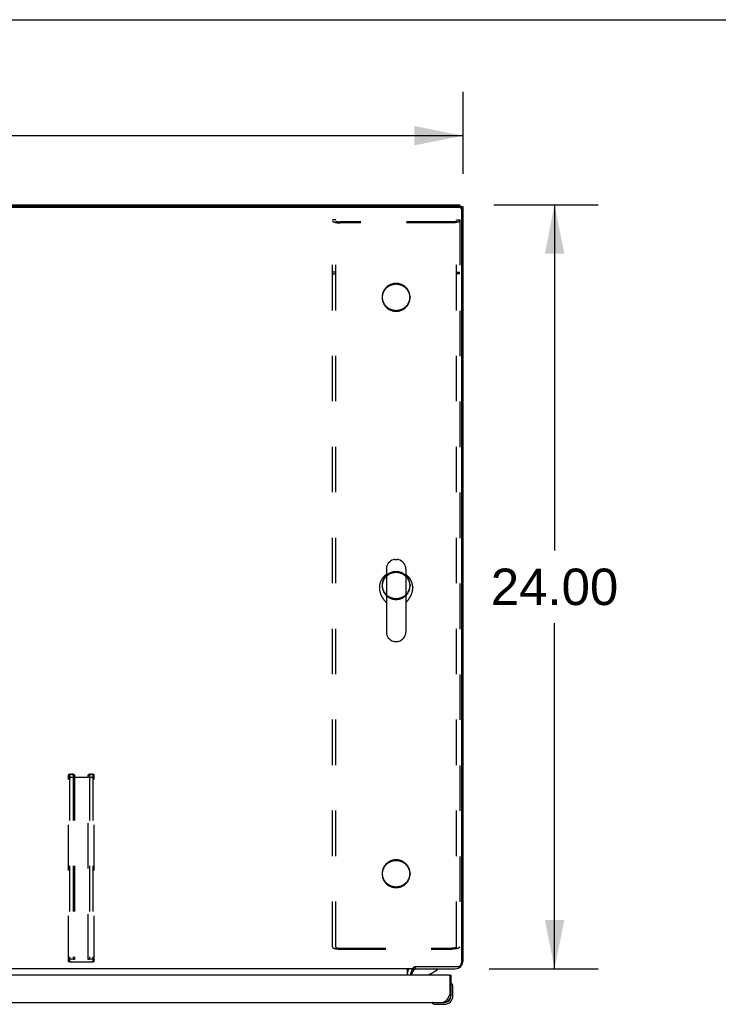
# Model space of a CAD drawing. Header units: inches. Extents: x 0 to 260, y 0 to 168.
# Tile 92 of 95: x 106 to 128, y 137 to 168. Entities that reach past the tile are written whole.
import ezdxf

# ---------------------------------------------------------------- set-up
doc = ezdxf.new("R2010")
doc.units = ezdxf.units.IN
doc.header["$LTSCALE"] = 14.290393
doc.header["$MEASUREMENT"] = 0
doc.linetypes.add('HIDDEN', pattern=[0.2, 0.1, -0.1])
doc.layers.get('0').update_dxf_attribs({"linetype": 'CONTINUOUS'})
for name, color, linetype in [('02___PRT_ALL_AXES', 7, 'CONTINUOUS'), ('DEFAULT_2', 8, 'HIDDEN'), ('DIMENSIONS', 7, 'CONTINUOUS')]:
    doc.layers.add(name, color=color, linetype=linetype)
doc.styles.get("Standard").update_dxf_attribs({"font": 'arial.ttf'})
doc.dimstyles.new('DIMSTYLE_1', dxfattribs={"dimtxt": 1.146288, "dimasz": 1.528384, "dimexe": 0.09, "dimexo": 0.07, "dimgap": 0.0375, "dimtad": 0, "dimtih": 1, "dimtoh": 1, "dimzin": 4, "dimdsep": 46, "dimtxsty": 'Standard', "dimblk": '_FILLED', "dimblk1": '_FILLED', "dimblk2": '_FILLED', "dimcen": 0.09, "dimazin": 1, "dimtfac": 1, "dimtofl": 0, "dimtmove": 0, "dimatfit": 3, "dimldrblk": '_FILLED', "dimfxl": 1, "dimtolj": 1, "dimtzin": 4, "dimarcsym": 0})

# ---------------------------------------------------------------- blocks, each defined once
blk = doc.blocks.new('_FILLED')
at = {"color": 0, "linetype": 'ByBlock'}
blk.add_solid([(0, 0), (-1, 0.2), (-1, -0.2)], dxfattribs=at)
blk = doc.blocks.new('*D8')
at = {"layer": 'DIMENSIONS', "color": 2, "linetype": 'Continuous'}
for p, q in [((120.483, 162.302), (123.77, 162.302)), ((122.395, 162.302), (122.395, 151.448)), ((122.395, 138.302), (122.395, 149.156)), ((120.341, 138.302), (123.77, 138.302))]:
    blk.add_line(p, q, dxfattribs=at)
at = {"layer": 'DIMENSIONS', "color": 2, "linetype": 'Continuous', "xscale": 1.5283842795, "yscale": 1.5283842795, "zscale": 1.5283842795}
for p, rotation in [((122.395, 162.302), 90), ((122.395, 138.302), 270)]:
    blk.add_blockref('_FILLED', p, dxfattribs=dict(at, rotation=rotation))
at = {"layer": 'DIMENSIONS', "color": 2, "linetype": 'Continuous', "insert": (122.395, 150.875), "char_height": 1.1463, "width": 4.00562, "attachment_point": 2, "line_spacing_factor": 0.9}
blk.add_mtext('24.00', dxfattribs=at)
blk = doc.blocks.new('*D9')
at = {"layer": 'DIMENSIONS', "color": 2, "linetype": 'Continuous'}
for p, q in [((47.517, 163.281), (47.517, 165.852)), ((119.517, 163.281), (119.517, 165.852)), ((47.517, 164.477), (80.942, 164.477)), ((119.517, 164.477), (86.093, 164.477))]:
    blk.add_line(p, q, dxfattribs=at)
at = {"layer": 'DIMENSIONS', "color": 2, "linetype": 'Continuous', "xscale": 1.5283842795, "yscale": 1.5283842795, "zscale": 1.5283842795, "rotation": 180}
blk.add_blockref('_FILLED', (47.517, 164.477), dxfattribs=at)
at = {"layer": 'DIMENSIONS', "color": 2, "linetype": 'Continuous', "xscale": 1.5283842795, "yscale": 1.5283842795, "zscale": 1.5283842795}
blk.add_blockref('_FILLED', (119.517, 164.477), dxfattribs=at)
at = {"layer": 'DIMENSIONS', "color": 2, "linetype": 'Continuous', "insert": (83.517, 165.05), "char_height": 1.1463, "width": 4.00562, "attachment_point": 2, "line_spacing_factor": 0.9}
blk.add_mtext('72.00', dxfattribs=at)

msp = doc.modelspace()

# ---------------------------------------------------------------- linework, layer by layer
at = {"color": 7, "linetype": 'Continuous'}
for p, q in [((0, 168.122), (259.825, 168.122)), ((119.405, 162.225), (47.629, 162.225)), ((119.413, 162.302), (119.413, 162.252)), ((119.421, 162.25), (119.517, 162.25)), ((119.465, 162.194), (119.465, 138.488)), ((117.37, 151.16), (117.457, 151.16)), ((117.107, 150.86), (117.107, 148.885)), ((117.719, 150.86), (117.719, 148.885)), ((116.89, 150.276), (116.89, 150.266)), ((117.936, 150.276), (117.936, 150.266)), ((117.37, 148.585), (117.457, 148.585)), ((117.965, 138.302), (49.07, 138.302)), ((117.965, 138.302), (117.965, 138.353)), ((118.002, 138.368), (119.34, 138.368)), ((118.018, 138.368), (118.018, 138.302)), ((118.7, 138.302), (118.7, 138.263)), ((119.472, 138.406), (119.446, 138.424)), ((119.517, 138.548), (119.465, 138.548)), ((117.767, 138.098), (117.767, 138.273)), ((117.78, 138.277), (117.782, 138.279)), ((117.913, 138.098), (117.913, 138.145)), ((118.462, 138.125), (118.7, 138.263)), ((119.08, 138.098), (119.142, 138.098)), ((119.157, 137.832), (119.156, 137.839)), ((119.202, 137.703), (119.2, 137.741)), ((119.202, 137.447), (119.202, 137.703)), ((119.142, 137.49), (119.1, 137.49)), ((119.142, 137.447), (119.142, 137.49)), ((118.548, 137.231), (118.554, 137.229)), ((118.645, 137.187), (118.683, 137.184)), ((118.683, 137.184), (118.939, 137.184)), ((118.896, 137.244), (118.939, 137.244))]:
    msp.add_line(p, q, dxfattribs=at)
at = {"color": 3, "linetype": 'Continuous'}
for p, q in [((47.621, 162.302), (119.413, 162.302)), ((119.405, 162.252), (47.629, 162.252)), ((119.517, 138.548), (119.517, 162.25)), ((118.014, 138.302), (119.271, 138.302)), ((119.08, 138.098), (84.517, 138.098)), ((117.871, 138.159), (117.871, 138.098)), ((119.1, 138.078), (119.1, 137.49)), ((119.142, 137.49), (119.142, 138.098)), ((119.073, 137.439), (119.066, 137.427)), ((119.08, 137.452), (119.073, 137.439)), ((119.087, 137.465), (119.08, 137.452)), ((119.1, 137.49), (119.087, 137.465)), ((84.701, 137.244), (118.896, 137.244))]:
    msp.add_line(p, q, dxfattribs=at)
for points in [[(119.405, 162.252), (119.411, 162.252), (119.416, 162.251), (119.421, 162.25), (119.426, 162.248), (119.431, 162.247), (119.435, 162.244), (119.44, 162.242), (119.444, 162.238), (119.448, 162.235), (119.451, 162.231), (119.455, 162.227), (119.457, 162.223), (119.46, 162.219), (119.462, 162.214), (119.463, 162.209), (119.465, 162.204), (119.465, 162.199), (119.465, 162.194)], [(119.066, 137.427), (119.06, 137.414), (119.056, 137.408), (119.053, 137.402), (119.049, 137.396), (119.046, 137.39), (119.043, 137.384), (119.039, 137.379), (119.036, 137.373), (119.032, 137.367), (119.029, 137.362), (119.025, 137.356), (119.022, 137.351), (119.019, 137.346), (119.015, 137.34), (119.012, 137.335), (119.008, 137.33), (119.005, 137.326), (119.002, 137.321), (118.998, 137.316), (118.995, 137.312), (118.991, 137.307), (118.988, 137.303), (118.985, 137.299), (118.981, 137.295), (118.978, 137.291), (118.974, 137.287), (118.971, 137.284), (118.968, 137.28), (118.964, 137.277), (118.961, 137.274), (118.957, 137.271), (118.954, 137.268), (118.95, 137.265), (118.947, 137.263), (118.944, 137.26), (118.94, 137.258), (118.937, 137.256), (118.933, 137.254), (118.93, 137.252), (118.927, 137.251), (118.923, 137.249), (118.92, 137.248), (118.916, 137.247), (118.913, 137.246), (118.91, 137.245), (118.906, 137.245), (118.903, 137.244), (118.899, 137.244), (118.896, 137.244)]]:
    msp.add_lwpolyline(points, dxfattribs=at)
at = {"color": 7, "linetype": 'Continuous'}
for points in [[(119.463, 162.182), (119.462, 162.187), (119.46, 162.192), (119.457, 162.196), (119.455, 162.2), (119.451, 162.204), (119.448, 162.208), (119.444, 162.212), (119.44, 162.215), (119.435, 162.217), (119.431, 162.22), (119.426, 162.222), (119.421, 162.223), (119.416, 162.224), (119.411, 162.225), (119.405, 162.225)], [(119.465, 162.167), (119.465, 162.172), (119.465, 162.177), (119.463, 162.182)], [(117.107, 150.688), (117.096, 150.68), (117.085, 150.672), (117.074, 150.663), (117.064, 150.654), (117.053, 150.644), (117.043, 150.635), (117.033, 150.625), (117.024, 150.615), (117.014, 150.604), (117.005, 150.594), (116.997, 150.583), (116.988, 150.572), (116.98, 150.561), (116.972, 150.549), (116.965, 150.538), (116.958, 150.526), (116.951, 150.514), (116.945, 150.501), (116.939, 150.489), (116.933, 150.477), (116.927, 150.464), (116.922, 150.451), (116.918, 150.438), (116.913, 150.425), (116.909, 150.412), (116.906, 150.399), (116.903, 150.385), (116.9, 150.372), (116.897, 150.358), (116.895, 150.345), (116.894, 150.331), (116.892, 150.317), (116.891, 150.304), (116.891, 150.29), (116.89, 150.276)], [(117.936, 150.276), (117.936, 150.29), (117.936, 150.304), (117.935, 150.317), (117.933, 150.331), (117.932, 150.345), (117.93, 150.358), (117.927, 150.372), (117.924, 150.385), (117.921, 150.399), (117.917, 150.412), (117.914, 150.425), (117.909, 150.438), (117.905, 150.451), (117.899, 150.464), (117.894, 150.476), (117.888, 150.489), (117.882, 150.501), (117.876, 150.514), (117.869, 150.526), (117.862, 150.538), (117.854, 150.549), (117.847, 150.561), (117.839, 150.572), (117.83, 150.583), (117.821, 150.594), (117.812, 150.604), (117.803, 150.615), (117.794, 150.625), (117.784, 150.635), (117.774, 150.644), (117.763, 150.654), (117.752, 150.663), (117.742, 150.672), (117.73, 150.68), (117.719, 150.688)], [(116.89, 150.266), (116.89, 150.261), (116.891, 150.248), (116.891, 150.235), (116.892, 150.222), (116.894, 150.209), (116.895, 150.196), (116.897, 150.183), (116.9, 150.17), (116.902, 150.157), (116.905, 150.144), (116.908, 150.131), (116.912, 150.119), (116.916, 150.106), (116.92, 150.093), (116.924, 150.081), (116.929, 150.069), (116.934, 150.056), (116.939, 150.044), (116.945, 150.032), (116.95, 150.021), (116.956, 150.009), (116.962, 149.998), (116.969, 149.986), (116.975, 149.975), (116.982, 149.965), (116.988, 149.954), (116.995, 149.944), (117.002, 149.933), (117.009, 149.923), (117.017, 149.914), (117.024, 149.904), (117.031, 149.895), (117.038, 149.886), (117.045, 149.877), (117.053, 149.869), (117.06, 149.861), (117.067, 149.853), (117.074, 149.845), (117.081, 149.837), (117.088, 149.83), (117.094, 149.823), (117.101, 149.817), (117.107, 149.81), (117.107, 149.81)], [(117.719, 149.81), (117.72, 149.81), (117.726, 149.817), (117.733, 149.823), (117.739, 149.83), (117.746, 149.838), (117.753, 149.845), (117.76, 149.853), (117.767, 149.861), (117.774, 149.869), (117.782, 149.877), (117.789, 149.886), (117.796, 149.895), (117.803, 149.904), (117.81, 149.914), (117.818, 149.923), (117.825, 149.933), (117.832, 149.944), (117.839, 149.954), (117.845, 149.965), (117.852, 149.975), (117.858, 149.986), (117.865, 149.998), (117.871, 150.009), (117.877, 150.021), (117.882, 150.032), (117.888, 150.044), (117.893, 150.056), (117.898, 150.069), (117.903, 150.081), (117.907, 150.093), (117.911, 150.106), (117.915, 150.119), (117.919, 150.131), (117.922, 150.144), (117.925, 150.157), (117.927, 150.17), (117.93, 150.183), (117.932, 150.196), (117.933, 150.209), (117.935, 150.222), (117.936, 150.235), (117.936, 150.248), (117.936, 150.261), (117.936, 150.266)], [(117.79, 138.29), (117.791, 138.292), (117.792, 138.294), (117.794, 138.296), (117.795, 138.297), (117.797, 138.299), (117.798, 138.3)], [(117.79, 138.29), (117.791, 138.292), (117.792, 138.294), (117.794, 138.296)], [(117.795, 138.297), (117.797, 138.299), (117.798, 138.3), (117.8, 138.301), (117.801, 138.301), (117.803, 138.302), (117.804, 138.302)], [(117.965, 138.353), (117.967, 138.354), (117.968, 138.355), (117.97, 138.356), (117.971, 138.357), (117.973, 138.358), (117.975, 138.358), (117.976, 138.359), (117.978, 138.359), (117.979, 138.359)], [(117.979, 138.359), (117.982, 138.359), (117.984, 138.36), (117.985, 138.36), (117.987, 138.36), (117.989, 138.361), (117.991, 138.361), (117.993, 138.362), (117.995, 138.363), (117.997, 138.364), (117.999, 138.365), (118, 138.366), (118.002, 138.368)], [(119.34, 138.368), (119.35, 138.368), (119.36, 138.369), (119.37, 138.371), (119.379, 138.374), (119.388, 138.377), (119.397, 138.381), (119.406, 138.385), (119.414, 138.391), (119.422, 138.397), (119.429, 138.403), (119.436, 138.41), (119.442, 138.417), (119.447, 138.425), (119.452, 138.434), (119.456, 138.442), (119.459, 138.451), (119.462, 138.46), (119.464, 138.469), (119.465, 138.479), (119.465, 138.488)], [(117.767, 138.273), (117.769, 138.273), (117.771, 138.273), (117.773, 138.273), (117.775, 138.274), (117.776, 138.275), (117.778, 138.276), (117.78, 138.277), (117.782, 138.279), (117.783, 138.28), (117.784, 138.282), (117.786, 138.284), (117.787, 138.286), (117.79, 138.29)], [(117.783, 138.28), (117.784, 138.282), (117.786, 138.284), (117.787, 138.286)]]:
    msp.add_lwpolyline(points, dxfattribs=at)
for centre, radius, start, end in [((117.413, 150.86), 0.306, 105.6303, 180), ((117.37, 151.017), 0.144, 90, 105.6303), ((117.457, 151.017), 0.144, 74.3697, 90), ((117.413, 150.86), 0.306, 0, 74.3697), ((117.413, 148.885), 0.306, 180, 254.3697), ((117.413, 148.885), 0.306, 285.6303, 360), ((117.37, 148.729), 0.144, 254.3697, 270), ((117.457, 148.729), 0.144, 270, 285.6303), ((118.014, 138.159), 0.246, 144.6629, 180), ((118.07, 138.145), 0.157, 90, 180), ((118.512, 138.038), 0.1, 120.092, 143.4532), ((119.157, 137.824), 0.015, 96.3796, 180), ((119.154, 137.824), 0.015, 30.8899, 83.6204), ((118.952, 137.703), 0.25, 0, 30.8899), ((118.939, 137.447), 0.263, 270, 360), ((118.939, 137.447), 0.203, 270, 360), ((118.562, 137.229), 0.015, 90, 173.6204), ((118.562, 137.232), 0.015, 186.3796, 239.1101), ((118.683, 137.434), 0.25, 239.1101, 270)]:
    msp.add_arc(centre, radius, start, end, dxfattribs=at)
at = {"color": 3, "linetype": 'Continuous'}
for centre, radius, start, end in [((118.014, 138.159), 0.142, 90, 180), ((119.271, 138.548), 0.246, 270, 360), ((119.08, 138.078), 0.02, 0, 90), ((118.896, 137.49), 0.246, 270, 360)]:
    msp.add_arc(centre, radius, start, end, dxfattribs=at)
at = {"layer": '02___PRT_ALL_AXES', "color": 8, "linetype": 'HIDDEN'}
for p, q in [((116.976, 159.411), (116.976, 159.384)), ((117.851, 159.411), (117.851, 159.384)), ((116.976, 150.356), (116.976, 150.329)), ((117.851, 150.356), (117.851, 150.329)), ((116.976, 141.3), (116.976, 141.273)), ((117.851, 141.3), (117.851, 141.273))]:
    msp.add_line(p, q, dxfattribs=at)
for points in [[(117.413, 159.834), (117.395, 159.834), (117.377, 159.833), (117.359, 159.831), (117.341, 159.828), (117.324, 159.825), (117.306, 159.821), (117.289, 159.816), (117.271, 159.811), (117.254, 159.805), (117.238, 159.798), (117.221, 159.791), (117.205, 159.783), (117.19, 159.774), (117.174, 159.765), (117.159, 159.755), (117.145, 159.745), (117.131, 159.734), (117.117, 159.722), (117.104, 159.71), (117.092, 159.698), (117.08, 159.684), (117.068, 159.671), (117.057, 159.657), (117.047, 159.643), (117.038, 159.628), (117.029, 159.613), (117.02, 159.597), (117.013, 159.581), (117.006, 159.565), (117, 159.549), (116.994, 159.532), (116.989, 159.515), (116.985, 159.498), (116.982, 159.481), (116.979, 159.464), (116.977, 159.446), (116.976, 159.429), (116.976, 159.411)], [(117.413, 159.807), (117.395, 159.807), (117.377, 159.806), (117.359, 159.804), (117.341, 159.801), (117.324, 159.798), (117.306, 159.794), (117.289, 159.789), (117.271, 159.784), (117.254, 159.778), (117.238, 159.771), (117.221, 159.764), (117.205, 159.756), (117.19, 159.747), (117.174, 159.738), (117.159, 159.728), (117.145, 159.718), (117.131, 159.707), (117.117, 159.695), (117.104, 159.683), (117.092, 159.671), (117.08, 159.658), (117.068, 159.644), (117.057, 159.63), (117.047, 159.616), (117.038, 159.601), (117.029, 159.586), (117.02, 159.57), (117.013, 159.554), (117.006, 159.538), (117, 159.522), (116.994, 159.505), (116.989, 159.488), (116.985, 159.471), (116.982, 159.454), (116.979, 159.437), (116.977, 159.419), (116.976, 159.402), (116.976, 159.384)], [(117.851, 159.411), (117.851, 159.429), (117.849, 159.446), (117.848, 159.464), (117.845, 159.481), (117.842, 159.498), (117.838, 159.515), (117.833, 159.532), (117.827, 159.549), (117.821, 159.565), (117.814, 159.581), (117.806, 159.597), (117.798, 159.613), (117.789, 159.628), (117.78, 159.643), (117.77, 159.657), (117.759, 159.671), (117.747, 159.684), (117.735, 159.698), (117.723, 159.71), (117.71, 159.722), (117.696, 159.734), (117.682, 159.745), (117.668, 159.755), (117.653, 159.765), (117.637, 159.774), (117.622, 159.783), (117.606, 159.791), (117.589, 159.798), (117.572, 159.805), (117.556, 159.811), (117.538, 159.816), (117.521, 159.821), (117.503, 159.825), (117.485, 159.828), (117.468, 159.831), (117.45, 159.833), (117.432, 159.834), (117.413, 159.834)], [(117.851, 159.384), (117.851, 159.402), (117.849, 159.419), (117.848, 159.437), (117.845, 159.454), (117.842, 159.471), (117.838, 159.488), (117.833, 159.505), (117.827, 159.522), (117.821, 159.538), (117.814, 159.554), (117.806, 159.57), (117.798, 159.586), (117.789, 159.601), (117.78, 159.616), (117.77, 159.63), (117.759, 159.644), (117.747, 159.658), (117.735, 159.671), (117.723, 159.683), (117.71, 159.695), (117.696, 159.707), (117.682, 159.718), (117.668, 159.728), (117.653, 159.738), (117.637, 159.747), (117.622, 159.756), (117.606, 159.764), (117.589, 159.771), (117.572, 159.778), (117.556, 159.784), (117.538, 159.789), (117.521, 159.794), (117.503, 159.798), (117.485, 159.801), (117.468, 159.804), (117.45, 159.806), (117.432, 159.807), (117.413, 159.807)], [(116.976, 159.411), (116.976, 159.394), (116.977, 159.376), (116.979, 159.359), (116.982, 159.342), (116.985, 159.325), (116.989, 159.308), (116.994, 159.291), (117, 159.274), (117.006, 159.258), (117.013, 159.242), (117.02, 159.226), (117.029, 159.21), (117.038, 159.195), (117.047, 159.18), (117.057, 159.166), (117.068, 159.152), (117.08, 159.138), (117.092, 159.125), (117.104, 159.113), (117.117, 159.1), (117.131, 159.089), (117.145, 159.078), (117.159, 159.067), (117.174, 159.058), (117.19, 159.048), (117.205, 159.04), (117.221, 159.032), (117.238, 159.024), (117.254, 159.018), (117.271, 159.012), (117.289, 159.006), (117.306, 159.002), (117.324, 158.998), (117.341, 158.995), (117.359, 158.992), (117.377, 158.99), (117.395, 158.989), (117.413, 158.989)], [(116.976, 159.384), (116.976, 159.367), (116.977, 159.35), (116.979, 159.332), (116.982, 159.315), (116.985, 159.298), (116.989, 159.281), (116.994, 159.264), (117, 159.247), (117.006, 159.231), (117.013, 159.215), (117.02, 159.199), (117.029, 159.183), (117.038, 159.168), (117.047, 159.153), (117.057, 159.139), (117.068, 159.125), (117.08, 159.111), (117.092, 159.098), (117.104, 159.086), (117.117, 159.074), (117.131, 159.062), (117.145, 159.051), (117.159, 159.041), (117.174, 159.031), (117.19, 159.021), (117.205, 159.013), (117.221, 159.005), (117.238, 158.997), (117.254, 158.991), (117.271, 158.985), (117.289, 158.979), (117.306, 158.975), (117.324, 158.971), (117.341, 158.968), (117.359, 158.965), (117.377, 158.963), (117.395, 158.962), (117.413, 158.962)], [(117.413, 158.989), (117.432, 158.989), (117.45, 158.99), (117.468, 158.992), (117.485, 158.995), (117.503, 158.998), (117.521, 159.002), (117.538, 159.006), (117.556, 159.012), (117.572, 159.018), (117.589, 159.024), (117.606, 159.032), (117.622, 159.04), (117.637, 159.048), (117.653, 159.058), (117.668, 159.067), (117.682, 159.078), (117.696, 159.089), (117.71, 159.1), (117.723, 159.113), (117.735, 159.125), (117.747, 159.138), (117.759, 159.152), (117.77, 159.166), (117.78, 159.18), (117.789, 159.195), (117.798, 159.21), (117.806, 159.226), (117.814, 159.242), (117.821, 159.258), (117.827, 159.274), (117.833, 159.291), (117.838, 159.308), (117.842, 159.325), (117.845, 159.342), (117.848, 159.359), (117.849, 159.376), (117.851, 159.394), (117.851, 159.411)], [(117.413, 158.962), (117.432, 158.962), (117.45, 158.963), (117.468, 158.965), (117.485, 158.968), (117.503, 158.971), (117.521, 158.975), (117.538, 158.979), (117.556, 158.985), (117.572, 158.991), (117.589, 158.997), (117.606, 159.005), (117.622, 159.013), (117.637, 159.021), (117.653, 159.031), (117.668, 159.041), (117.682, 159.051), (117.696, 159.062), (117.71, 159.074), (117.723, 159.086), (117.735, 159.098), (117.747, 159.111), (117.759, 159.125), (117.77, 159.139), (117.78, 159.153), (117.789, 159.168), (117.798, 159.183), (117.806, 159.199), (117.814, 159.215), (117.821, 159.231), (117.827, 159.247), (117.833, 159.264), (117.838, 159.281), (117.842, 159.298), (117.845, 159.315), (117.848, 159.332), (117.849, 159.35), (117.851, 159.367), (117.851, 159.384)], [(117.413, 150.778), (117.395, 150.778), (117.377, 150.777), (117.359, 150.775), (117.341, 150.773), (117.324, 150.769), (117.306, 150.765), (117.289, 150.761), (117.271, 150.756), (117.254, 150.75), (117.238, 150.743), (117.221, 150.735), (117.205, 150.727), (117.19, 150.719), (117.174, 150.71), (117.159, 150.7), (117.145, 150.689), (117.131, 150.678), (117.117, 150.667), (117.104, 150.655), (117.092, 150.642), (117.08, 150.629), (117.068, 150.615), (117.057, 150.601), (117.047, 150.587), (117.038, 150.572), (117.029, 150.557), (117.02, 150.541), (117.013, 150.526), (117.006, 150.509), (117, 150.493), (116.994, 150.476), (116.989, 150.46), (116.985, 150.443), (116.982, 150.425), (116.979, 150.408), (116.977, 150.391), (116.976, 150.373), (116.976, 150.356)], [(117.413, 150.751), (117.395, 150.751), (117.377, 150.75), (117.359, 150.748), (117.341, 150.746), (117.324, 150.743), (117.306, 150.739), (117.289, 150.734), (117.271, 150.729), (117.254, 150.723), (117.238, 150.716), (117.221, 150.709), (117.205, 150.701), (117.19, 150.692), (117.174, 150.683), (117.159, 150.673), (117.145, 150.662), (117.131, 150.651), (117.117, 150.64), (117.104, 150.628), (117.092, 150.615), (117.08, 150.602), (117.068, 150.588), (117.057, 150.574), (117.047, 150.56), (117.038, 150.545), (117.029, 150.53), (117.02, 150.515), (117.013, 150.499), (117.006, 150.483), (117, 150.466), (116.994, 150.449), (116.989, 150.433), (116.985, 150.416), (116.982, 150.398), (116.979, 150.381), (116.977, 150.364), (116.976, 150.346), (116.976, 150.329)], [(117.851, 150.356), (117.851, 150.373), (117.849, 150.391), (117.848, 150.408), (117.845, 150.425), (117.842, 150.443), (117.838, 150.46), (117.833, 150.476), (117.827, 150.493), (117.821, 150.509), (117.814, 150.526), (117.806, 150.541), (117.798, 150.557), (117.789, 150.572), (117.78, 150.587), (117.77, 150.601), (117.759, 150.615), (117.747, 150.629), (117.735, 150.642), (117.723, 150.655), (117.71, 150.667), (117.696, 150.678), (117.682, 150.689), (117.668, 150.7), (117.653, 150.71), (117.637, 150.719), (117.622, 150.727), (117.606, 150.735), (117.589, 150.743), (117.572, 150.75), (117.556, 150.756), (117.538, 150.761), (117.521, 150.765), (117.503, 150.769), (117.485, 150.773), (117.468, 150.775), (117.45, 150.777), (117.432, 150.778), (117.413, 150.778)], [(117.851, 150.329), (117.851, 150.346), (117.849, 150.364), (117.848, 150.381), (117.845, 150.398), (117.842, 150.416), (117.838, 150.433), (117.833, 150.449), (117.827, 150.466), (117.821, 150.483), (117.814, 150.499), (117.806, 150.515), (117.798, 150.53), (117.789, 150.545), (117.78, 150.56), (117.77, 150.574), (117.759, 150.588), (117.747, 150.602), (117.735, 150.615), (117.723, 150.628), (117.71, 150.64), (117.696, 150.651), (117.682, 150.662), (117.668, 150.673), (117.653, 150.683), (117.637, 150.692), (117.622, 150.701), (117.606, 150.709), (117.589, 150.716), (117.572, 150.723), (117.556, 150.729), (117.538, 150.734), (117.521, 150.739), (117.503, 150.743), (117.485, 150.746), (117.468, 150.748), (117.45, 150.75), (117.432, 150.751), (117.413, 150.751)], [(116.976, 150.356), (116.976, 150.338), (116.977, 150.321), (116.979, 150.304), (116.982, 150.286), (116.985, 150.269), (116.989, 150.252), (116.994, 150.235), (117, 150.219), (117.006, 150.202), (117.013, 150.186), (117.02, 150.17), (117.029, 150.155), (117.038, 150.14), (117.047, 150.125), (117.057, 150.11), (117.068, 150.096), (117.08, 150.083), (117.092, 150.07), (117.104, 150.057), (117.117, 150.045), (117.131, 150.033), (117.145, 150.022), (117.159, 150.012), (117.174, 150.002), (117.19, 149.993), (117.205, 149.984), (117.221, 149.976), (117.238, 149.969), (117.254, 149.962), (117.271, 149.956), (117.289, 149.951), (117.306, 149.946), (117.324, 149.942), (117.341, 149.939), (117.359, 149.936), (117.377, 149.935), (117.395, 149.934), (117.413, 149.933)], [(116.976, 150.329), (116.976, 150.311), (116.977, 150.294), (116.979, 150.277), (116.982, 150.259), (116.985, 150.242), (116.989, 150.225), (116.994, 150.208), (117, 150.192), (117.006, 150.175), (117.013, 150.159), (117.02, 150.143), (117.029, 150.128), (117.038, 150.113), (117.047, 150.098), (117.057, 150.083), (117.068, 150.069), (117.08, 150.056), (117.092, 150.043), (117.104, 150.03), (117.117, 150.018), (117.131, 150.006), (117.145, 149.995), (117.159, 149.985), (117.174, 149.975), (117.19, 149.966), (117.205, 149.957), (117.221, 149.949), (117.238, 149.942), (117.254, 149.935), (117.271, 149.929), (117.289, 149.924), (117.306, 149.919), (117.324, 149.915), (117.341, 149.912), (117.359, 149.91), (117.377, 149.908), (117.395, 149.907), (117.413, 149.906)], [(117.413, 149.933), (117.432, 149.934), (117.45, 149.935), (117.468, 149.936), (117.485, 149.939), (117.503, 149.942), (117.521, 149.946), (117.538, 149.951), (117.556, 149.956), (117.572, 149.962), (117.589, 149.969), (117.606, 149.976), (117.622, 149.984), (117.637, 149.993), (117.653, 150.002), (117.668, 150.012), (117.682, 150.022), (117.696, 150.033), (117.71, 150.045), (117.723, 150.057), (117.735, 150.07), (117.747, 150.083), (117.759, 150.096), (117.77, 150.11), (117.78, 150.125), (117.789, 150.14), (117.798, 150.155), (117.806, 150.17), (117.814, 150.186), (117.821, 150.202), (117.827, 150.219), (117.833, 150.235), (117.838, 150.252), (117.842, 150.269), (117.845, 150.286), (117.848, 150.304), (117.849, 150.321), (117.851, 150.338), (117.851, 150.356)], [(117.413, 149.906), (117.432, 149.907), (117.45, 149.908), (117.468, 149.91), (117.485, 149.912), (117.503, 149.915), (117.521, 149.919), (117.538, 149.924), (117.556, 149.929), (117.572, 149.935), (117.589, 149.942), (117.606, 149.949), (117.622, 149.957), (117.637, 149.966), (117.653, 149.975), (117.668, 149.985), (117.682, 149.995), (117.696, 150.006), (117.71, 150.018), (117.723, 150.03), (117.735, 150.043), (117.747, 150.056), (117.759, 150.069), (117.77, 150.083), (117.78, 150.098), (117.789, 150.113), (117.798, 150.128), (117.806, 150.143), (117.814, 150.159), (117.821, 150.175), (117.827, 150.192), (117.833, 150.208), (117.838, 150.225), (117.842, 150.242), (117.845, 150.259), (117.848, 150.277), (117.849, 150.294), (117.851, 150.311), (117.851, 150.329)], [(117.413, 141.723), (117.395, 141.722), (117.377, 141.721), (117.359, 141.72), (117.341, 141.717), (117.324, 141.714), (117.306, 141.71), (117.289, 141.705), (117.271, 141.7), (117.254, 141.694), (117.238, 141.687), (117.221, 141.68), (117.205, 141.672), (117.19, 141.663), (117.174, 141.654), (117.159, 141.644), (117.145, 141.634), (117.131, 141.623), (117.117, 141.611), (117.104, 141.599), (117.092, 141.586), (117.08, 141.573), (117.068, 141.56), (117.057, 141.546), (117.047, 141.531), (117.038, 141.517), (117.029, 141.501), (117.02, 141.486), (117.013, 141.47), (117.006, 141.454), (117, 141.437), (116.994, 141.421), (116.989, 141.404), (116.985, 141.387), (116.982, 141.37), (116.979, 141.353), (116.977, 141.335), (116.976, 141.318), (116.976, 141.3)], [(117.851, 141.3), (117.851, 141.318), (117.849, 141.335), (117.848, 141.353), (117.845, 141.37), (117.842, 141.387), (117.838, 141.404), (117.833, 141.421), (117.827, 141.437), (117.821, 141.454), (117.814, 141.47), (117.806, 141.486), (117.798, 141.501), (117.789, 141.517), (117.78, 141.531), (117.77, 141.546), (117.759, 141.56), (117.747, 141.573), (117.735, 141.586), (117.723, 141.599), (117.71, 141.611), (117.696, 141.623), (117.682, 141.634), (117.668, 141.644), (117.653, 141.654), (117.637, 141.663), (117.622, 141.672), (117.606, 141.68), (117.589, 141.687), (117.572, 141.694), (117.556, 141.7), (117.538, 141.705), (117.521, 141.71), (117.503, 141.714), (117.485, 141.717), (117.468, 141.72), (117.45, 141.721), (117.432, 141.722), (117.413, 141.723)], [(117.413, 141.696), (117.395, 141.696), (117.377, 141.695), (117.359, 141.693), (117.341, 141.69), (117.324, 141.687), (117.306, 141.683), (117.289, 141.678), (117.271, 141.673), (117.254, 141.667), (117.238, 141.66), (117.221, 141.653), (117.205, 141.645), (117.19, 141.636), (117.174, 141.627), (117.159, 141.617), (117.145, 141.607), (117.131, 141.596), (117.117, 141.584), (117.104, 141.572), (117.092, 141.56), (117.08, 141.546), (117.068, 141.533), (117.057, 141.519), (117.047, 141.504), (117.038, 141.49), (117.029, 141.474), (117.02, 141.459), (117.013, 141.443), (117.006, 141.427), (117, 141.411), (116.994, 141.394), (116.989, 141.377), (116.985, 141.36), (116.982, 141.343), (116.979, 141.326), (116.977, 141.308), (116.976, 141.291), (116.976, 141.273)], [(117.851, 141.273), (117.851, 141.291), (117.849, 141.308), (117.848, 141.326), (117.845, 141.343), (117.842, 141.36), (117.838, 141.377), (117.833, 141.394), (117.827, 141.411), (117.821, 141.427), (117.814, 141.443), (117.806, 141.459), (117.798, 141.474), (117.789, 141.49), (117.78, 141.504), (117.77, 141.519), (117.759, 141.533), (117.747, 141.546), (117.735, 141.56), (117.723, 141.572), (117.71, 141.584), (117.696, 141.596), (117.682, 141.607), (117.668, 141.617), (117.653, 141.627), (117.637, 141.636), (117.622, 141.645), (117.606, 141.653), (117.589, 141.66), (117.572, 141.667), (117.556, 141.673), (117.538, 141.678), (117.521, 141.683), (117.503, 141.687), (117.485, 141.69), (117.468, 141.693), (117.45, 141.695), (117.432, 141.696), (117.413, 141.696)], [(116.976, 141.3), (116.976, 141.283), (116.977, 141.265), (116.979, 141.248), (116.982, 141.231), (116.985, 141.214), (116.989, 141.197), (116.994, 141.18), (117, 141.163), (117.006, 141.147), (117.013, 141.131), (117.02, 141.115), (117.029, 141.099), (117.038, 141.084), (117.047, 141.069), (117.057, 141.055), (117.068, 141.041), (117.08, 141.027), (117.092, 141.014), (117.104, 141.001), (117.117, 140.989), (117.131, 140.978), (117.145, 140.967), (117.159, 140.956), (117.174, 140.946), (117.19, 140.937), (117.205, 140.929), (117.221, 140.921), (117.238, 140.913), (117.254, 140.907), (117.271, 140.901), (117.289, 140.895), (117.306, 140.891), (117.324, 140.887), (117.341, 140.883), (117.359, 140.881), (117.377, 140.879), (117.395, 140.878), (117.413, 140.878)], [(116.976, 141.273), (116.976, 141.256), (116.977, 141.238), (116.979, 141.221), (116.982, 141.204), (116.985, 141.187), (116.989, 141.17), (116.994, 141.153), (117, 141.136), (117.006, 141.12), (117.013, 141.104), (117.02, 141.088), (117.029, 141.072), (117.038, 141.057), (117.047, 141.042), (117.057, 141.028), (117.068, 141.014), (117.08, 141), (117.092, 140.987), (117.104, 140.975), (117.117, 140.962), (117.131, 140.951), (117.145, 140.94), (117.159, 140.929), (117.174, 140.92), (117.19, 140.91), (117.205, 140.902), (117.221, 140.894), (117.238, 140.886), (117.254, 140.88), (117.271, 140.874), (117.289, 140.868), (117.306, 140.864), (117.324, 140.86), (117.341, 140.857), (117.359, 140.854), (117.377, 140.852), (117.395, 140.851), (117.413, 140.851)], [(117.413, 140.878), (117.432, 140.878), (117.45, 140.879), (117.468, 140.881), (117.485, 140.883), (117.503, 140.887), (117.521, 140.891), (117.538, 140.895), (117.556, 140.901), (117.572, 140.907), (117.589, 140.913), (117.606, 140.921), (117.622, 140.929), (117.637, 140.937), (117.653, 140.946), (117.668, 140.956), (117.682, 140.967), (117.696, 140.978), (117.71, 140.989), (117.723, 141.001), (117.735, 141.014), (117.747, 141.027), (117.759, 141.041), (117.77, 141.055), (117.78, 141.069), (117.789, 141.084), (117.798, 141.099), (117.806, 141.115), (117.814, 141.131), (117.821, 141.147), (117.827, 141.163), (117.833, 141.18), (117.838, 141.197), (117.842, 141.214), (117.845, 141.231), (117.848, 141.248), (117.849, 141.265), (117.851, 141.283), (117.851, 141.3)], [(117.413, 140.851), (117.432, 140.851), (117.45, 140.852), (117.468, 140.854), (117.485, 140.857), (117.503, 140.86), (117.521, 140.864), (117.538, 140.868), (117.556, 140.874), (117.572, 140.88), (117.589, 140.886), (117.606, 140.894), (117.622, 140.902), (117.637, 140.91), (117.653, 140.92), (117.668, 140.929), (117.682, 140.94), (117.696, 140.951), (117.71, 140.962), (117.723, 140.975), (117.735, 140.987), (117.747, 141), (117.759, 141.014), (117.77, 141.028), (117.78, 141.042), (117.789, 141.057), (117.798, 141.072), (117.806, 141.088), (117.814, 141.104), (117.821, 141.12), (117.827, 141.136), (117.833, 141.153), (117.838, 141.17), (117.842, 141.187), (117.845, 141.204), (117.848, 141.221), (117.849, 141.238), (117.851, 141.256), (117.851, 141.273)]]:
    msp.add_lwpolyline(points, dxfattribs=at)
at = {"layer": '02___PRT_ALL_AXES', "color": 7, "linetype": 'Continuous'}
for start, end in [(350.8498, 351.1102), (355.1015, 355.5324)]:
    msp.add_arc((118.939, 137.447), 0.263, start, end, dxfattribs=at)
at = {"layer": 'DEFAULT_2', "color": 8, "linetype": 'HIDDEN'}
for p, q in [((115.517, 161.837), (115.413, 161.837)), ((115.413, 138.983), (115.413, 161.837)), ((115.517, 138.983), (115.517, 161.837)), ((119.309, 161.837), (119.413, 161.837)), ((119.309, 138.983), (119.309, 161.837)), ((119.413, 161.837), (119.413, 138.983)), ((119.167, 161.766), (115.66, 161.766)), ((119.167, 161.739), (115.66, 161.739)), ((115.517, 160.191), (115.413, 160.191)), ((115.413, 160.138), (115.517, 160.138)), ((119.309, 160.191), (119.413, 160.191)), ((119.413, 160.138), (119.309, 160.138)), ((107.111, 138.532), (107.111, 144.392)), ((107.151, 144.392), (107.151, 138.532)), ((107.191, 144.412), (107.219, 144.412)), ((107.219, 144.402), (107.191, 144.402)), ((107.191, 144.318), (107.844, 144.318)), ((107.844, 144.307), (107.191, 144.307)), ((107.259, 144.392), (107.259, 138.592)), ((107.299, 144.388), (107.259, 144.388)), ((107.299, 144.392), (107.299, 138.592)), ((107.736, 138.592), (107.736, 144.392)), ((107.776, 144.388), (107.736, 144.388)), ((107.776, 144.392), (107.776, 138.592)), ((107.816, 144.412), (107.844, 144.412)), ((107.844, 144.402), (107.816, 144.402)), ((107.884, 144.392), (107.884, 138.532)), ((107.924, 138.532), (107.924, 144.392)), ((115.66, 138.946), (119.167, 138.946)), ((115.66, 138.919), (119.167, 138.919)), ((107.191, 138.617), (107.219, 138.617)), ((107.219, 138.606), (107.191, 138.606)), ((107.816, 138.617), (107.844, 138.617)), ((107.844, 138.606), (107.816, 138.606)), ((107.191, 138.522), (107.844, 138.522)), ((107.844, 138.512), (107.191, 138.512)), ((107.299, 138.592), (107.259, 138.592)), ((107.776, 138.592), (107.736, 138.592))]:
    msp.add_line(p, q, dxfattribs=at)
for points in [[(115.413, 161.803), (115.414, 161.8), (115.415, 161.797), (115.416, 161.794), (115.418, 161.791), (115.42, 161.788), (115.423, 161.785), (115.426, 161.782), (115.43, 161.78), (115.434, 161.777), (115.439, 161.774), (115.445, 161.772), (115.45, 161.769), (115.457, 161.767), (115.463, 161.764), (115.47, 161.762), (115.478, 161.76), (115.486, 161.758), (115.494, 161.756), (115.502, 161.754), (115.511, 161.752), (115.521, 161.75), (115.53, 161.748), (115.54, 161.747), (115.55, 161.746), (115.56, 161.744), (115.571, 161.743), (115.582, 161.742), (115.592, 161.741), (115.604, 161.741), (115.615, 161.74), (115.626, 161.74), (115.637, 161.739), (115.649, 161.739), (115.66, 161.739)], [(115.517, 161.803), (115.518, 161.801), (115.518, 161.799), (115.519, 161.798), (115.52, 161.796), (115.521, 161.794), (115.523, 161.793), (115.525, 161.791), (115.527, 161.789), (115.53, 161.788), (115.532, 161.786), (115.535, 161.785), (115.539, 161.783), (115.542, 161.782), (115.546, 161.78), (115.55, 161.779), (115.555, 161.778), (115.559, 161.777), (115.564, 161.775), (115.569, 161.774), (115.574, 161.773), (115.579, 161.772), (115.585, 161.771), (115.591, 161.77), (115.596, 161.77), (115.602, 161.769), (115.608, 161.768), (115.615, 161.768), (115.621, 161.767), (115.627, 161.767), (115.634, 161.766), (115.64, 161.766), (115.647, 161.766), (115.653, 161.766), (115.66, 161.766)], [(119.309, 161.803), (119.309, 161.801), (119.309, 161.799), (119.308, 161.798), (119.307, 161.796), (119.306, 161.794), (119.304, 161.793), (119.302, 161.791), (119.3, 161.789), (119.297, 161.788), (119.295, 161.786), (119.291, 161.785), (119.288, 161.783), (119.285, 161.782), (119.281, 161.78), (119.277, 161.779), (119.272, 161.778), (119.268, 161.777), (119.263, 161.775), (119.258, 161.774), (119.253, 161.773), (119.247, 161.772), (119.242, 161.771), (119.236, 161.77), (119.23, 161.77), (119.225, 161.769), (119.218, 161.768), (119.212, 161.768), (119.206, 161.767), (119.2, 161.767), (119.193, 161.766), (119.187, 161.766), (119.18, 161.766), (119.174, 161.766), (119.167, 161.766)], [(119.413, 161.803), (119.413, 161.8), (119.412, 161.797), (119.411, 161.794), (119.409, 161.791), (119.407, 161.788), (119.404, 161.785), (119.401, 161.782), (119.397, 161.78), (119.392, 161.777), (119.388, 161.774), (119.382, 161.772), (119.377, 161.769), (119.37, 161.767), (119.364, 161.764), (119.357, 161.762), (119.349, 161.76), (119.341, 161.758), (119.333, 161.756), (119.324, 161.754), (119.316, 161.752), (119.306, 161.75), (119.297, 161.748), (119.287, 161.747), (119.277, 161.746), (119.267, 161.744), (119.256, 161.743), (119.245, 161.742), (119.234, 161.741), (119.223, 161.741), (119.212, 161.74), (119.201, 161.74), (119.19, 161.739), (119.178, 161.739), (119.167, 161.739)], [(107.191, 144.412), (107.181, 144.412), (107.171, 144.412), (107.161, 144.411), (107.151, 144.41), (107.143, 144.408), (107.135, 144.406), (107.128, 144.404), (107.122, 144.402), (107.117, 144.4), (107.114, 144.397), (107.112, 144.394), (107.111, 144.392)], [(107.111, 144.328), (107.112, 144.325), (107.114, 144.323), (107.117, 144.32), (107.122, 144.318), (107.128, 144.315), (107.135, 144.313), (107.143, 144.311), (107.151, 144.31), (107.161, 144.309), (107.171, 144.308), (107.181, 144.307), (107.191, 144.307)], [(107.151, 144.392), (107.152, 144.393), (107.153, 144.395), (107.156, 144.396), (107.159, 144.398), (107.163, 144.399), (107.168, 144.4), (107.173, 144.401), (107.179, 144.401), (107.185, 144.402), (107.191, 144.402)], [(107.191, 144.318), (107.185, 144.318), (107.179, 144.318), (107.173, 144.319), (107.168, 144.319), (107.163, 144.321), (107.159, 144.322), (107.156, 144.323), (107.153, 144.325), (107.152, 144.326), (107.151, 144.328)], [(107.299, 144.392), (107.298, 144.394), (107.296, 144.397), (107.293, 144.4), (107.288, 144.402), (107.282, 144.404), (107.275, 144.406), (107.267, 144.408), (107.259, 144.41), (107.249, 144.411), (107.239, 144.412), (107.229, 144.412), (107.219, 144.412)], [(107.219, 144.402), (107.225, 144.402), (107.231, 144.401), (107.237, 144.401), (107.242, 144.4), (107.247, 144.399), (107.251, 144.398), (107.254, 144.396), (107.257, 144.395), (107.258, 144.393), (107.259, 144.392)], [(107.816, 144.412), (107.806, 144.412), (107.796, 144.412), (107.786, 144.411), (107.776, 144.41), (107.768, 144.408), (107.76, 144.406), (107.753, 144.404), (107.747, 144.402), (107.742, 144.4), (107.739, 144.397), (107.737, 144.394), (107.736, 144.392)], [(107.776, 144.392), (107.777, 144.393), (107.778, 144.395), (107.781, 144.396), (107.784, 144.398), (107.788, 144.399), (107.793, 144.4), (107.798, 144.401), (107.804, 144.401), (107.81, 144.402), (107.816, 144.402)], [(107.924, 144.392), (107.923, 144.394), (107.921, 144.397), (107.918, 144.4), (107.913, 144.402), (107.907, 144.404), (107.9, 144.406), (107.892, 144.408), (107.884, 144.41), (107.874, 144.411), (107.864, 144.412), (107.854, 144.412), (107.844, 144.412)], [(107.844, 144.402), (107.85, 144.402), (107.856, 144.401), (107.862, 144.401), (107.867, 144.4), (107.872, 144.399), (107.876, 144.398), (107.879, 144.396), (107.882, 144.395), (107.883, 144.393), (107.884, 144.392)], [(107.844, 144.307), (107.854, 144.307), (107.864, 144.308), (107.874, 144.309), (107.884, 144.31), (107.892, 144.311), (107.9, 144.313), (107.907, 144.315), (107.913, 144.318), (107.918, 144.32), (107.921, 144.323), (107.923, 144.325), (107.924, 144.328)], [(107.884, 144.328), (107.883, 144.326), (107.882, 144.325), (107.879, 144.323), (107.876, 144.322), (107.872, 144.321), (107.867, 144.319), (107.862, 144.319), (107.856, 144.318), (107.85, 144.318), (107.844, 144.318)], [(115.413, 138.983), (115.414, 138.98), (115.415, 138.977), (115.416, 138.974), (115.418, 138.971), (115.42, 138.968), (115.423, 138.965), (115.426, 138.962), (115.43, 138.96), (115.434, 138.957), (115.439, 138.954), (115.445, 138.952), (115.45, 138.949), (115.457, 138.947), (115.463, 138.944), (115.47, 138.942), (115.478, 138.94), (115.486, 138.938), (115.494, 138.936), (115.502, 138.934), (115.511, 138.932), (115.521, 138.93), (115.53, 138.928), (115.54, 138.927), (115.55, 138.926), (115.56, 138.924), (115.571, 138.923), (115.582, 138.922), (115.592, 138.921), (115.604, 138.921), (115.615, 138.92), (115.626, 138.92), (115.637, 138.919), (115.649, 138.919), (115.66, 138.919)], [(115.517, 138.983), (115.518, 138.981), (115.518, 138.979), (115.519, 138.978), (115.52, 138.976), (115.521, 138.974), (115.523, 138.973), (115.525, 138.971), (115.527, 138.969), (115.53, 138.968), (115.532, 138.966), (115.535, 138.965), (115.539, 138.963), (115.542, 138.962), (115.546, 138.96), (115.55, 138.959), (115.555, 138.958), (115.559, 138.957), (115.564, 138.955), (115.569, 138.954), (115.574, 138.953), (115.579, 138.952), (115.585, 138.951), (115.591, 138.95), (115.596, 138.95), (115.602, 138.949), (115.608, 138.948), (115.615, 138.948), (115.621, 138.947), (115.627, 138.947), (115.634, 138.946), (115.64, 138.946), (115.647, 138.946), (115.653, 138.946), (115.66, 138.946)], [(119.309, 138.983), (119.309, 138.981), (119.309, 138.979), (119.308, 138.978), (119.307, 138.976), (119.306, 138.974), (119.304, 138.973), (119.302, 138.971), (119.3, 138.969), (119.297, 138.968), (119.295, 138.966), (119.291, 138.965), (119.288, 138.963), (119.285, 138.962), (119.281, 138.96), (119.277, 138.959), (119.272, 138.958), (119.268, 138.957), (119.263, 138.955), (119.258, 138.954), (119.253, 138.953), (119.247, 138.952), (119.242, 138.951), (119.236, 138.95), (119.23, 138.95), (119.225, 138.949), (119.218, 138.948), (119.212, 138.948), (119.206, 138.947), (119.2, 138.947), (119.193, 138.946), (119.187, 138.946), (119.18, 138.946), (119.174, 138.946), (119.167, 138.946)], [(119.413, 138.983), (119.413, 138.98), (119.412, 138.977), (119.411, 138.974), (119.409, 138.971), (119.407, 138.968), (119.404, 138.965), (119.401, 138.962), (119.397, 138.96), (119.392, 138.957), (119.388, 138.954), (119.382, 138.952), (119.377, 138.949), (119.37, 138.947), (119.364, 138.944), (119.357, 138.942), (119.349, 138.94), (119.341, 138.938), (119.333, 138.936), (119.324, 138.934), (119.316, 138.932), (119.306, 138.93), (119.297, 138.928), (119.287, 138.927), (119.277, 138.926), (119.267, 138.924), (119.256, 138.923), (119.245, 138.922), (119.234, 138.921), (119.223, 138.921), (119.212, 138.92), (119.201, 138.92), (119.19, 138.919), (119.178, 138.919), (119.167, 138.919)], [(107.111, 138.596), (107.112, 138.599), (107.114, 138.601), (107.117, 138.604), (107.122, 138.606), (107.128, 138.609), (107.135, 138.611), (107.143, 138.612), (107.151, 138.614), (107.161, 138.615), (107.171, 138.616), (107.181, 138.617), (107.191, 138.617)], [(107.191, 138.606), (107.185, 138.606), (107.179, 138.606), (107.173, 138.605), (107.168, 138.604), (107.163, 138.603), (107.159, 138.602), (107.156, 138.601), (107.153, 138.599), (107.152, 138.598), (107.151, 138.596)], [(107.219, 138.617), (107.229, 138.617), (107.239, 138.616), (107.249, 138.615), (107.259, 138.614), (107.267, 138.612), (107.275, 138.611), (107.282, 138.609), (107.288, 138.606), (107.293, 138.604), (107.296, 138.601), (107.298, 138.599), (107.299, 138.596)], [(107.259, 138.596), (107.258, 138.598), (107.257, 138.599), (107.254, 138.601), (107.251, 138.602), (107.247, 138.603), (107.242, 138.604), (107.237, 138.605), (107.231, 138.606), (107.225, 138.606), (107.219, 138.606)], [(107.736, 138.596), (107.737, 138.599), (107.739, 138.601), (107.742, 138.604), (107.747, 138.606), (107.753, 138.609), (107.76, 138.611), (107.768, 138.612), (107.776, 138.614), (107.786, 138.615), (107.796, 138.616), (107.806, 138.617), (107.816, 138.617)], [(107.816, 138.606), (107.81, 138.606), (107.804, 138.606), (107.798, 138.605), (107.793, 138.604), (107.788, 138.603), (107.784, 138.602), (107.781, 138.601), (107.778, 138.599), (107.777, 138.598), (107.776, 138.596)], [(107.844, 138.617), (107.854, 138.617), (107.864, 138.616), (107.874, 138.615), (107.884, 138.614), (107.892, 138.612), (107.9, 138.611), (107.907, 138.609), (107.913, 138.606), (107.918, 138.604), (107.921, 138.601), (107.923, 138.599), (107.924, 138.596)], [(107.884, 138.596), (107.883, 138.598), (107.882, 138.599), (107.879, 138.601), (107.876, 138.602), (107.872, 138.603), (107.867, 138.604), (107.862, 138.605), (107.856, 138.606), (107.85, 138.606), (107.844, 138.606)], [(107.191, 138.512), (107.181, 138.512), (107.171, 138.512), (107.161, 138.513), (107.151, 138.514), (107.143, 138.516), (107.135, 138.518), (107.128, 138.52), (107.122, 138.522), (107.117, 138.524), (107.114, 138.527), (107.112, 138.53), (107.111, 138.532)], [(107.151, 138.532), (107.152, 138.531), (107.153, 138.529), (107.156, 138.528), (107.159, 138.526), (107.163, 138.525), (107.168, 138.524), (107.173, 138.523), (107.179, 138.522), (107.185, 138.522), (107.191, 138.522)], [(107.844, 138.522), (107.85, 138.522), (107.856, 138.522), (107.862, 138.523), (107.867, 138.524), (107.872, 138.525), (107.876, 138.526), (107.879, 138.528), (107.882, 138.529), (107.883, 138.531), (107.884, 138.532)], [(107.924, 138.532), (107.923, 138.53), (107.921, 138.527), (107.918, 138.524), (107.913, 138.522), (107.907, 138.52), (107.9, 138.518), (107.892, 138.516), (107.884, 138.514), (107.874, 138.513), (107.864, 138.512), (107.854, 138.512), (107.844, 138.512)]]:
    msp.add_lwpolyline(points, dxfattribs=at)

# ---------------------------------------------------------------- dimensions: what is measured, and where the dimension line sits
at = {"layer": 'DIMENSIONS', "color": 2, "linetype": 'Continuous'}
for base, p1, p2, angle, picture, middle in [((47.517, 164.477), (119.517, 165.922), (47.517, 165.922), 180, '*D9', (83.517, 164.47)), ((122.395, 138.302), (120.413, 162.302), (120.271, 138.302), 270, '*D8', (122.379, 150.296))]:
    dim = msp.add_linear_dim(base=base, p1=p1, p2=p2, angle=angle, dimstyle='DIMSTYLE_1', dxfattribs=at)
    dim.commit()
    dim.dimension.update_dxf_attribs({"geometry": picture, "text_midpoint": middle, "dimtype": 160})

doc.saveas('drawing.dxf')
